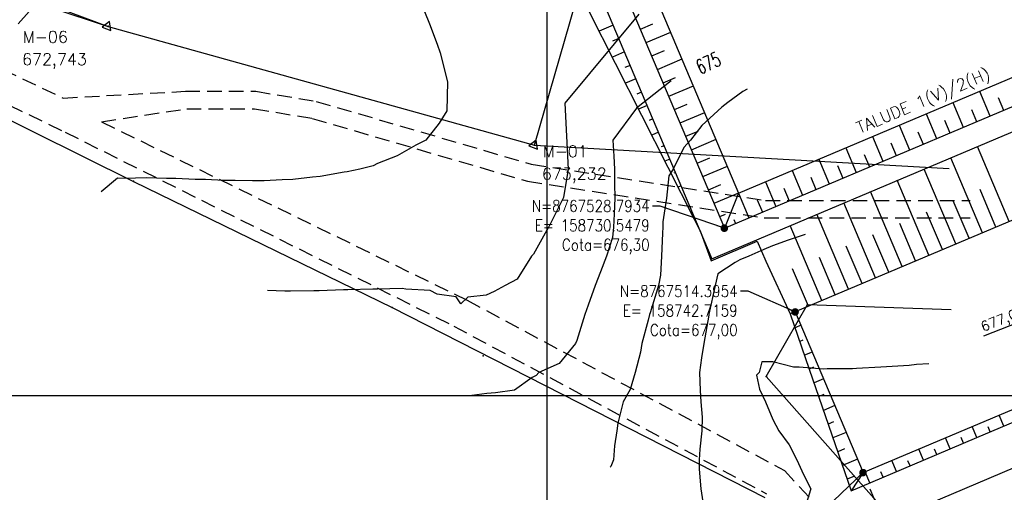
# Model space of a CAD drawing. Header units: millimetres. Extents: x 158365 to 159725, y 8767237 to 8767959.
# Tile 5 of 10: x 158609 to 158779, y 8767483 to 8767565. Entities that reach past the tile are written whole.
import ezdxf
from ezdxf.enums import TextEntityAlignment as Align

# ---------------------------------------------------------------- set-up
doc = ezdxf.new("R2010")
doc.units = ezdxf.units.MM
doc.header["$LTSCALE"] = 5
doc.linetypes.add('DASHED', pattern=[0.75, 0.5, -0.25])
for name, color, linetype in [('$CURVAS1', 30, 'Continuous'), ('$CURVAS2', 40, 'Continuous'), ('AREA_ESPECIAL', 3, 'Continuous'), ('ARVORE', 9, 'Continuous'), ('CERCA', 3, 'CERCA_LINE'), ('ESTRADA_BARRO', 9, 'DASHED'), ('LAGOA', 3, 'Continuous'), ('MALHA', 9, 'Continuous'), ('MALHA_100', 7, 'Continuous'), ('TER-BERMA', 103, 'Continuous'), ('TER-COORDENADAS', 101, 'Continuous'), ('TER-COTAS', 101, 'Continuous'), ('TER-OFFSET', 102, 'Continuous'), ('TER-OFFSET-LINHA', 101, 'Continuous'), ('TER-TEXTO', 100, 'Continuous'), ('TEXTO', 2, 'Continuous'), ('TXT_COORD', 3, 'Continuous'), ('TXT_CURVA', 2, 'Continuous')]:
    doc.layers.add(name, color=color, linetype=linetype)
doc.styles.add('GEOSIS', font='ROMANS.SHX')
doc.styles.add('ROMANS', font='romans.shx', dxfattribs={"width": 0.85})
doc.styles.add('SIMPLEX', font='simplex', dxfattribs={"height": 0.2})
doc.linetypes.add('CERCA_LINE', pattern='A,0.5,-0.2,["X",Standard,S=0.1,R=0,X=-0.1,Y=-0.05],-0.25', length=0.95)
doc.dimstyles.new('COTA-500-EXTERNA', dxfattribs={"dimtxt": 2, "dimasz": 1, "dimexe": 0, "dimexo": 3, "dimgap": 0.5, "dimtad": 1, "dimzin": 4, "dimdsep": 46, "dimtxsty": 'ROMANS', "dimblk1": 'DOT1', "dimblk2": 'DOT1', "dimsah": 1, "dimcen": 0.2, "dimclrd": 256, "dimclre": 256, "dimclrt": 102, "dimadec": 0, "dimazin": 0, "dimtfac": 1, "dimtix": 1, "dimtmove": 2, "dimatfit": 3, "dimldrblk": 'DOT1', "dimfxl": 0, "dimtvp": 0.025, "dimtolj": 1, "dimtzin": 4, "dimlwd": -1, "dimlwe": -1, "dimarcsym": 0})

# ---------------------------------------------------------------- blocks, each defined once
blk = doc.blocks.new('A$C55C26645')
h = blk.add_hatch(color=51)
h.paths.add_polyline_path([(68.5, 12.7), (68.5, 21.5), (59.7, 21.5, 0.414214)])
h.paths.add_polyline_path([(68.5, 30.3), (68.5, 21.5), (77.3, 21.5, 0.414214)])
at = {"color": 7, "linetype": 'Continuous'}
blk.add_line((85.4, 21.5), (0, 21.5), dxfattribs=at)
blk.add_lwpolyline([(68.5, 21.5), (68.5, 42.9), (68.5, 0)], dxfattribs=at)
blk.add_circle((68.5, 21.5), 8.8, dxfattribs=at)
at = {"color": 3, "style": 'ROMANS'}
blk.add_attdef('226,00', (1.6, 25.8), '', height=10, dxfattribs=at)
blk = doc.blocks.new('DOT1')
for q in [(0, 3.36), (0, -3.36)]:
    blk.add_line((0, 0), q)
at = {"linetype": 'ByBlock'}
blk.add_line((0, 0), (-1.2, 0), dxfattribs=at)
at = {"color": 0, "linetype": 'ByBlock', "const_width": 0.36}
blk.add_lwpolyline([(-0.18, 0, 1), (0.18, 0, 1)], format="xyb", close=True, dxfattribs=at)

msp = doc.modelspace()

# ---------------------------------------------------------------- linework, layer by layer
at = {"layer": '$CURVAS1'}
msp.add_polyline3d([(158721.398, 8767554.108, 675), (158715.443, 8767549.432, 675), (158711.37, 8767543.958, 675), (158711.532, 8767541.174, 675), (158711.635, 8767538.958, 675), (158711.671, 8767536.463, 675), (158711.736, 8767533.958, 675), (158711.585, 8767531.281, 675), (158711.502, 8767528.958, 675), (158711.295, 8767527.215, 675), (158710.256, 8767523.958, 675), (158709.259, 8767521.288, 675), (158708.343, 8767518.958, 675), (158707.12, 8767515.566, 675), (158706.537, 8767513.958, 675), (158705.155, 8767509.496, 675), (158704.957, 8767508.958, 675), (158702.149, 8767505.508, 675), (158698.634, 8767503.958, 675), (158698.18, 8767503.446, 675), (158697.512, 8767503.134, 675), (158694.445, 8767500.914, 675), (158691.173, 8767500.456, 675), (158689.704, 8767500.397, 675), (158687.114, 8767500.039, 675)], dxfattribs=at)
at = {"layer": '$CURVAS2'}
for points in [[(158608.254, 8767573.958, 672), (158610.443, 8767568.996, 672), (158610.465, 8767568.958, 672), (158610.774, 8767568.31, 672), (158611.008, 8767566.044, 672), (158609.115, 8767563.958, 672)], [(158678.973, 8767566.057, 673), (158679.846, 8767563.958, 673), (158681.167, 8767560.445, 673), (158681.701, 8767558.958, 673), (158682.925, 8767553.962, 673), (158682.926, 8767553.958, 673), (158682.927, 8767553.952, 673), (158682.818, 8767548.958, 673), (158681.487, 8767546.831, 673), (158679.191, 8767543.958, 673), (158678.204, 8767543.397, 673), (158677.472, 8767543.055, 673), (158674.296, 8767541.214, 673), (158670.913, 8767539.937, 673), (158670.136, 8767539.533, 673), (158667.844, 8767538.958, 673), (158665.661, 8767538.483, 673), (158665.149, 8767538.409, 673), (158661.049, 8767537.707, 673), (158659.73, 8767537.57, 673), (158656.314, 8767537.178, 673), (158654.489, 8767537.09, 673), (158651.435, 8767536.936, 673), (158649.416, 8767536.944, 673), (158646.412, 8767536.981, 673), (158644.455, 8767537.02, 673), (158641.327, 8767537.151, 673), (158639.539, 8767537.188, 673), (158636.231, 8767537.344, 673), (158634.628, 8767537.367, 673), (158631.161, 8767537.483, 673), (158629.308, 8767537.401, 673), (158628.116, 8767537.336, 673), (158626.205, 8767537.396, 673), (158623.357, 8767535.053, 673)], [(158715.868, 8767565.585, 674), (158703.107, 8767550.282, 674), (158703.107, 8767550.282, 674), (158703.709, 8767538.958, 674), (158702.879, 8767534.046, 674), (158702.826, 8767533.958, 674), (158700.384, 8767529.036, 674), (158700.322, 8767528.958, 674), (158697.742, 8767524.32, 674), (158697.368, 8767523.958, 674), (158694.9, 8767520.005, 674), (158692.847, 8767518.958, 674), (158690.962, 8767517.881, 674), (158689.581, 8767517.273, 674), (158686.428, 8767516.949, 674), (158685.253, 8767515.77, 674), (158684.434, 8767516.979, 674), (158681.187, 8767517.431, 674), (158679.976, 8767518.062, 674), (158675.747, 8767518.311, 674), (158675.146, 8767518.436, 674), (158670.916, 8767518.337, 674), (158670.088, 8767518.287, 674), (158665.807, 8767518.191, 674), (158665.035, 8767518.18, 674), (158660.895, 8767518.015, 674), (158659.963, 8767518.036, 674), (158655.923, 8767517.959, 674), (158654.939, 8767517.989, 674), (158651.991, 8767518.071, 674)], [(158734.462, 8767552.726, 676), (158733.752, 8767552.302, 676), (158731.154, 8767550.419, 676), (158730.094, 8767549.617, 676), (158729.442, 8767548.958, 676), (158726.683, 8767546.439, 676), (158724.738, 8767543.958, 676), (158723.568, 8767542.669, 676), (158721.741, 8767538.958, 676), (158721.004, 8767537.798, 676), (158720.626, 8767533.958, 676), (158719.967, 8767529.871, 676), (158719.948, 8767528.958, 676), (158719.903, 8767527.917, 676), (158719.753, 8767523.958, 676), (158719.544, 8767520.718, 676), (158719.219, 8767518.958, 676), (158717.789, 8767514.227, 676), (158717.692, 8767513.958, 676), (158717.448, 8767513.007, 676), (158716.386, 8767508.958, 676), (158716.151, 8767507.503, 676), (158715.231, 8767503.958, 676), (158714.368, 8767501.069, 676), (158713.156, 8767498.958, 676), (158712.258, 8767495.289, 676), (158712.069, 8767493.958, 676), (158711.639, 8767491.389, 676), (158711.513, 8767488.958, 676), (158711.007, 8767487.791, 676), (158710.91, 8767487.717, 676)], [(158744.449, 8767527.734, 677), (158741.533, 8767526.74, 677), (158738.838, 8767525.786, 677), (158737.331, 8767525.144, 677), (158734.782, 8767523.958, 677), (158733.235, 8767523.335, 677), (158732.391, 8767522.892, 677), (158729.416, 8767520.974, 677), (158728.978, 8767518.958, 677), (158727.888, 8767514.029, 677), (158727.881, 8767513.958, 677), (158727.853, 8767513.816, 677), (158727.012, 8767508.958, 677), (158726.643, 8767506.52, 677), (158726.29, 8767503.958, 677), (158726.377, 8767500.864, 677), (158726.497, 8767498.958, 677), (158726.752, 8767496.302, 677), (158726.693, 8767493.958, 677), (158726.35, 8767490.811, 677), (158726.196, 8767488.958, 677), (158726.215, 8767487.376, 677), (158726.52, 8767483.958, 677), (158726.828, 8767481.767, 677)], [(158765.729, 8767505.487, 678), (158763.61, 8767505.33, 678), (158762.307, 8767505.19, 678), (158758.429, 8767504.968, 678), (158757.465, 8767504.876, 678), (158753.291, 8767504.693, 678), (158752.588, 8767504.629, 678), (158748.239, 8767504.588, 678), (158747.631, 8767504.543, 678), (158743.407, 8767504.925, 678), (158742.447, 8767504.912, 678), (158738.86, 8767505.831, 678), (158736.996, 8767505.813, 678), (158736.536, 8767503.958, 678), (158736.054, 8767503.533, 678), (158736.576, 8767501.09, 678), (158737.648, 8767498.958, 678), (158738.903, 8767495.917, 678), (158739.903, 8767493.958, 678), (158741.723, 8767491.557, 678), (158743.036, 8767488.958, 678), (158744.174, 8767486.46, 678), (158745.428, 8767483.958, 678), (158744.457, 8767480.891, 678)]]:
    msp.add_polyline3d(points, dxfattribs=at)
at = {"layer": 'AREA_ESPECIAL'}
msp.add_lwpolyline([(158751.412, 8767728.562), (158539.163, 8767805.66), (158436.386, 8767649.323), (158528.618, 8767599.207), (158624.567, 8767563.495), (158697.924, 8767543.07)], close=True, dxfattribs=at)
at = {"layer": 'ARVORE', "elevation": -25.858}
msp.add_lwpolyline([(158744.841, 8767515.694), (158769.567, 8767514.833)], dxfattribs=at)
at = {"layer": 'CERCA'}
for points, elevation in [([(158427.919, 8767637.134), (158559.859, 8767571.173), (158628.913, 8767536.842), (158673.41, 8767515.171), (158737.49, 8767482.47)], -36.787), ([(158528.896, 8767599.484), (158556.476, 8767587.101), (158585.598, 8767576.441), (158624.567, 8767563.495), (158697.92, 8767543.058), (158769.225, 8767539.085)], -36.916), ([(158784.084, 8767450.971), (158737.767, 8767503.288), (158744.841, 8767515.694)], -25.858)]:
    msp.add_lwpolyline(points, dxfattribs=dict(at, elevation=elevation))
for p in [(158624.567, 8767563.495, -32.96), (158624.57, 8767563.508, 672.743), (158697.92, 8767543.058, -32.476), (158697.924, 8767543.07, 673.232), (158628.913, 8767536.842, -32.676), (158628.916, 8767536.854, 673.026), (158673.41, 8767515.171, -31.541), (158673.414, 8767515.183, 674.162), (158689.045, 8767506.835, -31.191), (158689.049, 8767506.847, 674.517), (158737.767, 8767503.288, -27.522), (158737.77, 8767503.3, 678.183)]:
    msp.add_point(p, dxfattribs=at)
at = {"layer": 'ESTRADA_BARRO'}
for p, q in [((158592.9, 8767562.56, -36.985), (158616.83, 8767551.169)), ((158590.651, 8767558.093, -36.985), (158617.161, 8767545.312, -36.985)), ((158623.441, 8767547.086), (158686.315, 8767516.402, -36.985)), ((158617.161, 8767545.312, -36.985), (158684.017, 8767511.96, -36.985)), ((158686.315, 8767516.402, -36.985), (158740.887, 8767487.137, -36.985)), ((158684.017, 8767511.96, -36.985), (158737.78, 8767483.13, -36.985)), ((158740.887, 8767487.137, -36.985), (158781.293, 8767443.248, -36.985))]:
    msp.add_line(p, q, dxfattribs=at)
for points in [[(158616.83, 8767551.169), (158637.861, 8767552.338), (158649.974, 8767552.338), (158660.36, 8767550.608), (158697.354, 8767539.802), (158737.628, 8767533.567), (158772.843, 8767533.567)], [(158623.441, 8767547.086), (158638.09, 8767549.338), (158649.726, 8767549.338), (158659.691, 8767547.678), (158696.701, 8767536.868), (158737.398, 8767530.567), (158772.843, 8767530.567)]]:
    msp.add_lwpolyline(points, dxfattribs=at)
at = {"layer": 'MALHA'}
for p, q in [((158700, 8767959.373), (158700, 8767376.901)), ((158365.289, 8767500), (158908.208, 8767500)), ((158365.289, 8767500), (158993.297, 8767500))]:
    msp.add_line(p, q, dxfattribs=at)
at = {"layer": 'MALHA_100'}
msp.add_line((158365.289, 8767500), (158993.297, 8767500), dxfattribs=at)
at = {"layer": 'TER-BERMA'}
for p, q in [((158807.189, 8767541.657), (158742.716, 8767514.395)), ((158742.716, 8767514.395), (158754.399, 8767486.764)), ((158754.399, 8767486.764), (158818.873, 8767514.025))]:
    msp.add_line(p, q, dxfattribs=at)
for points in [[(158840.521, 8767640.002), (158703.653, 8767582.13), (158728.422, 8767523.551), (158865.289, 8767581.423)], [(158838.394, 8767634.76), (158708.895, 8767580.004), (158730.548, 8767528.793), (158860.047, 8767583.55)]]:
    msp.add_lwpolyline(points, close=True, dxfattribs=at)
at = {"layer": 'TER-OFFSET'}
for p, q in [((158732.993, 8767534.822), (158730.548, 8767528.793)), ((158754.399, 8767486.764), (158752.364, 8767483.627))]:
    msp.add_line(p, q, dxfattribs=at)
for points in [[(158726.385, 8767528.366), (158725.398, 8767530.307), (158716.35, 8767548.196), (158707.305, 8767566.085), (158699.976, 8767580.576), (158701.378, 8767584.426), (158701.017, 8767585.141), (158691.983, 8767603.036), (158683.051, 8767620.973), (158674.421, 8767639.039), (158670.867, 8767646.173), (158679.441, 8767649.663), (158684.628, 8767651.774), (158694.262, 8767655.694), (158703.506, 8767659.51), (158712.749, 8767663.327), (158721.992, 8767667.144), (158731.236, 8767670.959), (158740.48, 8767674.776), (158749.723, 8767678.593), (158758.967, 8767682.408), (158768.21, 8767686.225), (158777.454, 8767690.04), (158786.718, 8767693.809)], [(158726.385, 8767528.366), (158728.282, 8767523.208), (158736.207, 8767526.567), (158737.701, 8767523.132), (158741.886, 8767514.045), (158745.152, 8767504.568), (158752.364, 8767483.627), (158764.788, 8767488.9)], [(158773.993, 8767492.806), (158783.199, 8767496.712)], [(158764.788, 8767488.9), (158773.993, 8767492.806)]]:
    msp.add_lwpolyline(points, dxfattribs=at)
msp.add_lwpolyline([(158835.949, 8767628.732), (158714.923, 8767577.558), (158732.993, 8767534.822), (158854.019, 8767585.995)], close=True, dxfattribs=at)
at = {"layer": 'TER-OFFSET-LINHA'}
for p, q in [((158711.442, 8767563.709), (158709.023, 8767562.687)), ((158718.208, 8767563.856), (158716.099, 8767562.964)), ((158712.415, 8767561.407), (158711.323, 8767560.944)), ((158721.31, 8767562.453), (158717.073, 8767560.662)), ((158713.389, 8767559.104), (158711.285, 8767558.214)), ((158720.205, 8767559.272), (158718.047, 8767558.359)), ((158723.257, 8767557.848), (158719.02, 8767556.056)), ((158714.363, 8767556.801), (158713.426, 8767556.405)), ((158715.336, 8767554.499), (158713.546, 8767553.742)), ((158722.102, 8767554.645), (158719.994, 8767553.754)), ((158725.204, 8767553.243), (158720.968, 8767551.451)), ((158716.31, 8767552.196), (158715.522, 8767551.863)), ((158774.441, 8767552.347), (158776.232, 8767548.11)), ((158777.619, 8767551.248), (158778.535, 8767549.084)), ((158717.283, 8767549.893), (158715.807, 8767549.269)), ((158724.1, 8767550.061), (158721.941, 8767549.149)), ((158769.835, 8767550.4), (158771.627, 8767546.163)), ((158773.042, 8767549.235), (158773.929, 8767547.136)), ((158718.257, 8767547.591), (158717.635, 8767547.328)), ((158727.152, 8767548.637), (158722.915, 8767546.846)), ((158765.23, 8767548.452), (158767.021, 8767544.215)), ((158760.625, 8767546.505), (158762.416, 8767542.268)), ((158768.409, 8767547.354), (158769.324, 8767545.189)), ((158719.231, 8767545.288), (158718.069, 8767544.797)), ((158725.997, 8767545.435), (158723.888, 8767544.543)), ((158756.02, 8767544.558), (158757.811, 8767540.321)), ((158763.832, 8767545.34), (158764.719, 8767543.242)), ((158720.204, 8767542.986), (158719.695, 8767542.77)), ((158729.099, 8767544.032), (158724.862, 8767542.241)), ((158751.414, 8767542.611), (158753.206, 8767538.374)), ((158759.198, 8767543.459), (158760.114, 8767541.295)), ((158727.994, 8767540.851), (158725.836, 8767539.938)), ((158754.621, 8767541.446), (158755.508, 8767539.347)), ((158721.178, 8767540.683), (158720.331, 8767540.325)), ((158721.178, 8767540.683), (158720.331, 8767540.325)), ((158731.046, 8767539.427), (158726.809, 8767537.635)), ((158746.809, 8767540.663), (158748.601, 8767536.427)), ((158749.988, 8767539.565), (158750.903, 8767537.4)), ((158722.151, 8767538.38), (158721.851, 8767538.253)), ((158742.204, 8767538.716), (158743.995, 8767534.479)), ((158745.411, 8767537.551), (158746.298, 8767535.453)), ((158723.125, 8767536.078), (158722.593, 8767535.853)), ((158729.891, 8767536.224), (158727.783, 8767535.333)), ((158737.599, 8767536.769), (158739.39, 8767532.532)), ((158740.777, 8767535.67), (158741.693, 8767533.506)), ((158732.993, 8767534.822), (158728.756, 8767533.03)), ((158732.993, 8767534.822), (158734.785, 8767530.585)), ((158724.099, 8767533.775), (158723.93, 8767533.704)), ((158736.2, 8767533.657), (158737.087, 8767531.558)), ((158725.072, 8767531.472), (158724.855, 8767531.38)), ((158730.708, 8767531.141), (158729.73, 8767530.728)), ((158726.046, 8767529.17), (158725.989, 8767529.146)), ((158732.184, 8767530.317), (158732.482, 8767529.611)), ((158727.02, 8767526.867), (158726.948, 8767526.837)), ((158727.993, 8767524.565), (158727.921, 8767524.534)), ((158742.312, 8767514.225), (158741.886, 8767514.045)), ((158743.689, 8767512.093), (158742.703, 8767511.676)), ((158744.043, 8767509.528), (158743.519, 8767509.307)), ((158745.637, 8767507.488), (158744.336, 8767506.937)), ((158745.874, 8767504.874), (158745.152, 8767504.568)), ((158747.584, 8767502.882), (158745.968, 8767502.199)), ((158747.639, 8767500.191), (158746.784, 8767499.83)), ((158749.531, 8767498.277), (158747.6, 8767497.46)), ((158749.321, 8767495.474), (158748.416, 8767495.091)), ((158751.478, 8767493.672), (158749.232, 8767492.722)), ((158751.238, 8767490.856), (158750.048, 8767490.353)), ((158753.426, 8767489.067), (158750.863, 8767487.983)), ((158752.906, 8767486.132), (158751.679, 8767485.614))]:
    msp.add_line(p, q, dxfattribs=at)
at = {"layer": 'TER-OFFSET-LINHA', "flags": 128}
for points in [[(158779.558, 8767529.973), (158774.106, 8767542.868)], [(158774.953, 8767528.026), (158769.5, 8767540.921)], [(158770.347, 8767526.079), (158764.895, 8767538.973)], [(158765.742, 8767524.132), (158760.29, 8767537.026)], [(158761.137, 8767522.184), (158755.685, 8767535.079)], [(158777.255, 8767529), (158774.529, 8767535.447)], [(158756.532, 8767520.237), (158751.079, 8767533.132)], [(158772.65, 8767527.052), (158769.924, 8767533.5)], [(158751.926, 8767518.29), (158746.474, 8767531.185)], [(158768.045, 8767525.105), (158765.319, 8767531.553)], [(158747.321, 8767516.343), (158741.869, 8767529.237)], [(158763.439, 8767523.158), (158760.713, 8767529.605)], [(158758.834, 8767521.211), (158756.108, 8767527.658)], [(158754.229, 8767519.263), (158751.503, 8767525.711)], [(158749.624, 8767517.316), (158746.898, 8767523.764)], [(158745.018, 8767515.369), (158742.292, 8767521.816)], [(158778.592, 8767494.757), (158777.787, 8767496.653)], [(158773.989, 8767492.804), (158773.182, 8767494.706)], [(158776.29, 8767493.78), (158775.934, 8767494.621)], [(158769.386, 8767490.851), (158768.577, 8767492.759)], [(158771.688, 8767491.827), (158771.281, 8767492.786)], [(158764.783, 8767488.898), (158763.971, 8767490.811)], [(158767.085, 8767489.874), (158766.696, 8767490.791)], [(158760.181, 8767486.944), (158759.366, 8767488.864)], [(158762.482, 8767487.921), (158762.11, 8767488.797)], [(158755.578, 8767484.991), (158754.761, 8767486.917)], [(158757.879, 8767485.968), (158757.473, 8767486.926)]]:
    msp.add_lwpolyline(points, dxfattribs=at)
at = {"layer": 'TXT_COORD', "elevation": -705.702}
msp.add_lwpolyline([(158624.802, 8767564.357), (158623.551, 8767563.351), (158625.047, 8767562.77)], close=True, dxfattribs=at)
at = {"layer": 'TXT_COORD'}
msp.add_lwpolyline([(158698.163, 8767543.945), (158696.912, 8767542.94), (158698.408, 8767542.359)], close=True, dxfattribs=at)

# ---------------------------------------------------------------- block references
at = {"layer": 'LAGOA'}
ref = msp.add_blockref('A$C55C26645', (158773.776, 8767513.601, -50.522), dxfattribs=dict(at, xscale=-0.1687499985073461, yscale=0.1687499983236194, zscale=0.1687499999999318, rotation=201.5499409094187))
ref.add_attrib('226,00', '677,00', (158775.051, 8767510.982, -50.522), dxfattribs={"layer": '0', "color": 3, "height": 1.6875, "rotation": 21.54994, "style": 'ROMANS'})

# ---------------------------------------------------------------- texts
at = {"layer": 'TER-COORDENADAS', "color": 102, "char_height": 2, "attachment_point": 3, "style": 'ROMANS'}
for s, insert in [('N=8767528.7934\\PE= 158730.5479\\PCota=676,30', (158717.703, 8767533.607)), ('N=8767514.3954\\PE= 158742.7159\\PCota=677,00', (158732.831, 8767518.966))]:
    msp.add_mtext(s, dxfattribs=dict(at, insert=insert))
at = {"layer": 'TER-TEXTO', "style": 'SIMPLEX'}
msp.add_text('TALUDE 1(V)/2(H)', height=2, rotation=22.92008, dxfattribs=at).set_placement((158753.81, 8767545.042, 33.681))
at = {"layer": 'TEXTO', "style": 'GEOSIS'}
for s, p in [('M-06', (158609.933, 8767560.095, -1381.703)), ('672,743', (158609.779, 8767556.246, -14.503)), ('M-01', (158699.329, 8767540.401, -3)), ('673,232', (158699.175, 8767536.553, 1364.199))]:
    msp.add_text(s, height=2, dxfattribs=at).set_placement(p, align=Align.BOTTOM_LEFT)
at = {"layer": 'TXT_CURVA', "style": 'GEOSIS', "width": 0.65}
msp.add_text('675', height=2.5, rotation=24.69346, dxfattribs=at).set_placement((158728.63, 8767555.383, -30.681), align=Align.BOTTOM_CENTER)

# ---------------------------------------------------------------- dimensions: what is measured, and where the dimension line sits
at = {"layer": 'TER-COTAS'}
msp.add_linear_dim(base=(158822.501, 8767505.444), p1=(158754.399, 8767486.764), p2=(158818.873, 8767514.025), angle=22.92006, dimstyle='COTA-500-EXTERNA', dxfattribs=at).render()

# ---------------------------------------------------------------- leaders
at = {"layer": 'TER-COORDENADAS', "annotation_type": 0, "has_hookline": 1, "hookline_direction": 1}
for points, text_width in [([(158730.548, 8767528.793), (158719.503, 8767532.607), (158718.203, 8767532.607)], 22.019), ([(158742.716, 8767514.395), (158734.631, 8767517.966), (158733.331, 8767517.966)], 22.019), ([(158754.399, 8767486.764), (158739.32, 8767472.449), (158738.02, 8767472.449)], 21.857)]:
    msp.add_leader(points, dimstyle='COTA-500-EXTERNA', override={"dimasz": 1.3, "dimgap": 0.5, "dimtad": 0, "dimldrblk": 'Dot'}, dxfattribs=dict(at, text_width=text_width))

doc.saveas('drawing.dxf')
